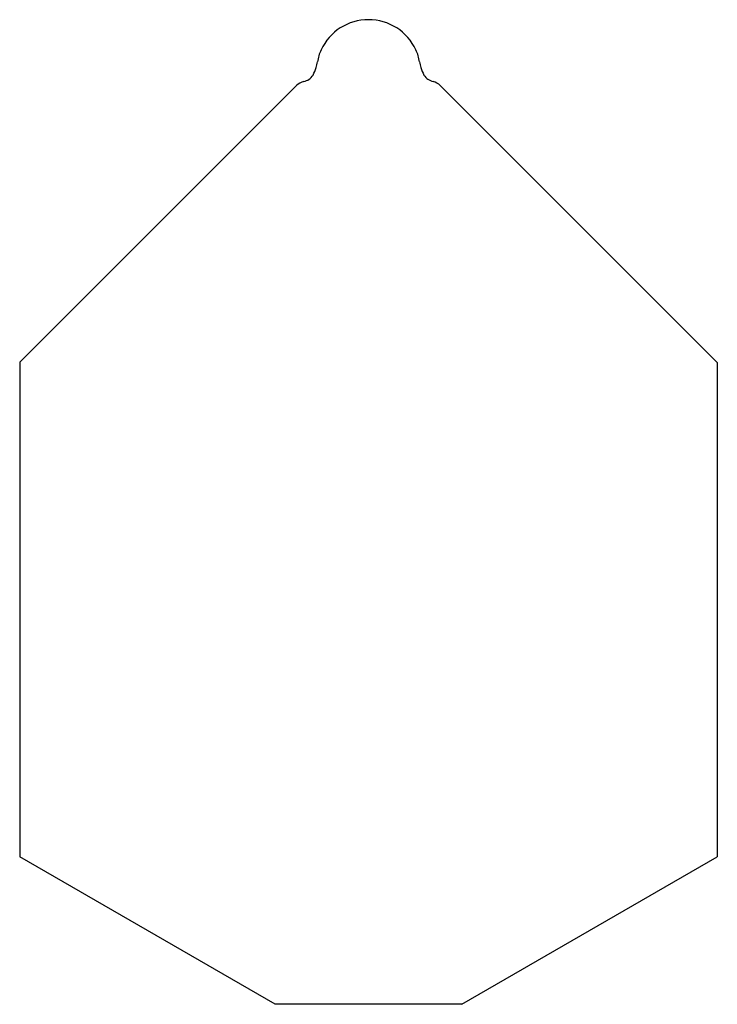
# Model space of a CAD drawing. Extents: x -6.5 to 6.5, y -17.3 to 1.2.
import ezdxf

# ---------------------------------------------------------------- set-up
doc = ezdxf.new("R2010")
doc.units = 0
doc.header["$MEASUREMENT"] = 0
doc.linetypes.add('solid', pattern=[0])
doc.layers.get('0').update_dxf_attribs({"color": 1, "linetype": 'solid'})

msp = doc.modelspace()

# ---------------------------------------------------------------- linework, layer by layer
at = {"color": 7, "linetype": 'solid'}
for p, q in [((-1.349427, -0.048189), (-6.55, -5.248762)), ((1.346997, -0.047639), (6.55, -5.250642)), ((-6.55, -5.248762), (-6.55, -14.542914)), ((6.55, -5.250642), (6.55, -14.542914)), ((-1.75505, -17.31128), (-6.55, -14.542914)), ((1.75505, -17.31128), (6.55, -14.542914)), ((1.75505, -17.31128), (-1.75505, -17.31128))]:
    msp.add_line(p, q, dxfattribs=at)
for centre, radius, start, end in [((-0.001626, 0.208281), 0.98044, 89.905006, 155.185129), ((0.001626, 0.208281), 0.98044, 24.814871, 90.094994), ((0.026803, 0.215715), 1.003298, 156.251856, 169.634213), ((-0.026803, 0.215715), 1.003298, 10.365787, 23.748144), ((-2.373767, 0.643375), 1.435087, 345.726776, 350.08371), ((2.373767, 0.643375), 1.435087, 189.91629, 194.273224), ((-1.673295, 0.489965), 0.718816, 331.531223, 343.811464), ((1.673295, 0.489965), 0.718816, 196.188536, 208.468777), ((-1.153558, -0.244058), 0.277, 102.634056, 135), ((-1.2747, 0.296391), 0.27686, 282.634056, 327.422727), ((1.2747, 0.296391), 0.27686, 212.577273, 257.108229), ((1.151129, -0.243507), 0.277, 45, 77.108229)]:
    msp.add_arc(centre, radius, start, end, dxfattribs=at)

doc.saveas('drawing.dxf')
